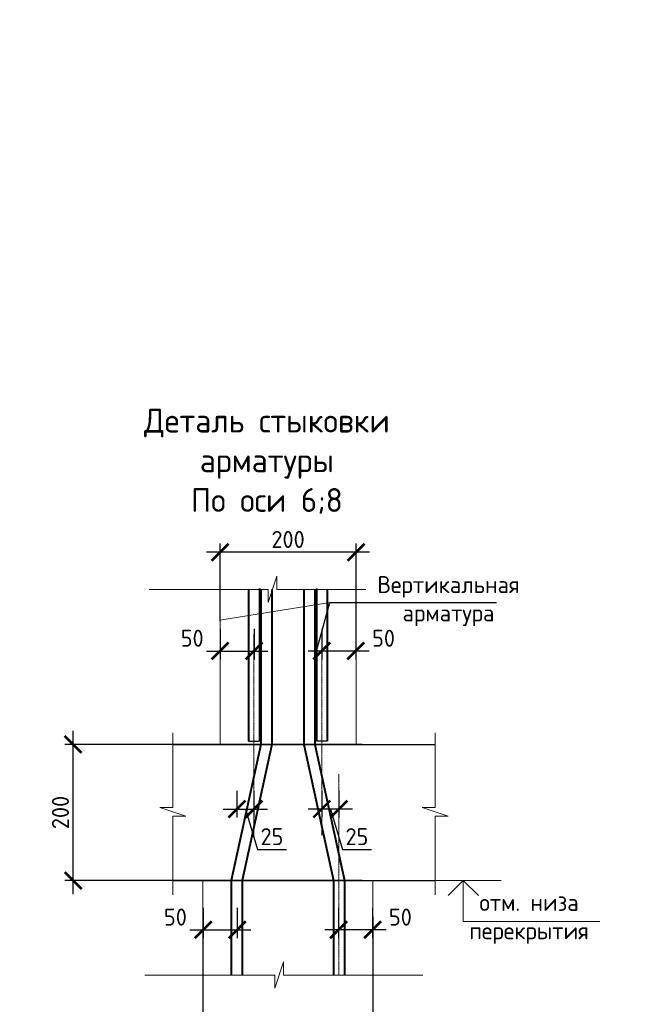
# Model space of a CAD drawing. Header units: millimetres. Extents: x 263826 to 1585445, y -423071 to 70137.
# Tile 235 of 256: x 556587 to 565582, y -128454 to -113984. Entities that reach past the tile are written whole.
import ezdxf

# ---------------------------------------------------------------- set-up
doc = ezdxf.new("R2010")
doc.units = ezdxf.units.MM
doc.linetypes.add('CENTER2', pattern=[28.575, 19.05, -3.175, 3.175, -3.175])
for name, color, linetype, lineweight in [('Выноски', 20, 'Continuous', 20), ('подоснова', 151, 'Continuous', 5), ('РАЗМЕРЫ', 1, 'Continuous', 9)]:
    doc.layers.add(name, color=color, linetype=linetype, lineweight=lineweight)
doc.styles.add('GOST-2.304_Type-B', font='GOST_Common.ttf')
doc.styles.add('style_Tonin', font='simplex.shx', dxfattribs={"width": 0.9})
doc.styles.add('ГОСТ', font='GOST_Common.ttf')
doc.dimstyles.new('20', dxfattribs={"dimtxt": 2.5, "dimasz": 2.5, "dimexe": 1.25, "dimexo": 0.625, "dimtad": 1, "dimdec": 0, "dimlfac": 20, "dimtxsty": 'style_Tonin', "dimblk": 'ARCHTICK', "dimcen": 0, "dimclrt": 256, "dimadec": 0, "dimazin": 0, "dimtfac": 1, "dimtdec": 0, "dimtmove": 0, "dimatfit": 0, "dimfxl": 1, "dimarcsym": 0})
doc.dimstyles.new('СПДС', dxfattribs={"dimscale": 100, "dimtxt": 2.5, "dimasz": 2.5, "dimexe": 1.25, "dimexo": 0, "dimtad": 1, "dimdec": 0, "dimtxsty": 'GOST-2.304_Type-B', "dimblk": 'ARCHTICK', "dimcen": 2.5, "dimdle": 2, "dimadec": 0, "dimazin": 2, "dimtfac": 0.75, "dimtdec": 0, "dimtmove": 1, "dimatfit": 3, "dimfxl": 1, "dimtolj": 1, "dimarcsym": 1})

# ---------------------------------------------------------------- blocks, each defined once
blk = doc.blocks.new('_ArchTick')
at = {"color": 0, "linetype": 'ByBlock', "const_width": 0.15}
blk.add_lwpolyline([(-0.5, -0.5), (0.5, 0.5)], dxfattribs=at)
blk = doc.blocks.new('*D3723')
at = {"layer": 'DEFPOINTS', "color": 0, "lineweight": 0, "transparency": 16777216}
for p in [(557374, -124635), (561622, -124635, -3100), (561622, -126635, -3100)]:
    blk.add_point(p, dxfattribs=at)
at = {"layer": 'РАЗМЕРЫ', "color": 0, "lineweight": -2, "transparency": 16777216}
for p, q in [((557374, -126835), (557374, -124435)), ((561622, -124635), (557249, -124635)), ((561622, -126635), (557249, -126635))]:
    blk.add_line(p, q, dxfattribs=at)
at = {"layer": 'РАЗМЕРЫ', "color": 0, "lineweight": -2, "transparency": 16777216, "xscale": 250, "yscale": 250, "zscale": 250}
for p, rotation in [((557374, -124635), 90), ((557374, -126635), 270)]:
    blk.add_blockref('_ArchTick', p, dxfattribs=dict(at, rotation=rotation))
at = {"layer": 'РАЗМЕРЫ', "color": 0, "lineweight": 0, "transparency": 16777216, "insert": (557186, -125635), "char_height": 250, "attachment_point": 5, "rotation": 90, "style": 'GOST-2.304_Type-B'}
blk.add_mtext('\\A1;200', dxfattribs=at)
blk = doc.blocks.new('*D3724')
at = {"layer": 'DEFPOINTS', "color": 0, "lineweight": 0, "transparency": 16777216}
for p in [(559534, -122937, -3100), (560034, -122937, -3100), (560034, -123262)]:
    blk.add_point(p, dxfattribs=at)
at = {"layer": 'РАЗМЕРЫ', "color": 0, "lineweight": -2, "transparency": 16777216}
for p, q in [((559534, -122937), (559534, -123387)), ((560034, -122937), (560034, -123387)), ((559334, -123262), (560234, -123262))]:
    blk.add_line(p, q, dxfattribs=at)
at = {"layer": 'РАЗМЕРЫ', "color": 0, "lineweight": -2, "transparency": 16777216, "xscale": 250, "yscale": 250, "zscale": 250, "rotation": 180}
blk.add_blockref('_ArchTick', (559534, -123262), dxfattribs=at)
at = {"layer": 'РАЗМЕРЫ', "color": 0, "lineweight": -2, "transparency": 16777216, "xscale": 250, "yscale": 250, "zscale": 250}
blk.add_blockref('_ArchTick', (560034, -123262), dxfattribs=at)
at = {"layer": 'РАЗМЕРЫ', "color": 0, "lineweight": 0, "transparency": 16777216, "insert": (559124, -123074), "char_height": 250, "attachment_point": 5, "style": 'GOST-2.304_Type-B'}
blk.add_mtext('\\A1;50', dxfattribs=at)
blk = doc.blocks.new('*D3725')
at = {"layer": 'DEFPOINTS', "color": 0, "lineweight": 0, "transparency": 16777216}
for p in [(561781, -127170, -3100), (559281, -127329, -3100), (561781, -129197)]:
    blk.add_point(p, dxfattribs=at)
at = {"layer": 'РАЗМЕРЫ', "color": 0, "lineweight": -2, "transparency": 16777216}
for p, q in [((561781, -127170), (561781, -129322)), ((559281, -127329), (559281, -129322)), ((559081, -129197), (561981, -129197))]:
    blk.add_line(p, q, dxfattribs=at)
at = {"layer": 'РАЗМЕРЫ', "color": 0, "lineweight": -2, "transparency": 16777216, "xscale": 250, "yscale": 250, "zscale": 250, "rotation": 180}
blk.add_blockref('_ArchTick', (559281, -129197), dxfattribs=at)
at = {"layer": 'РАЗМЕРЫ', "color": 0, "lineweight": -2, "transparency": 16777216, "xscale": 250, "yscale": 250, "zscale": 250}
blk.add_blockref('_ArchTick', (561781, -129197), dxfattribs=at)
at = {"layer": 'РАЗМЕРЫ', "color": 0, "lineweight": 0, "transparency": 16777216, "insert": (560531, -129009), "char_height": 250, "attachment_point": 5, "style": 'GOST-2.304_Type-B'}
blk.add_mtext('\\A1;250', dxfattribs=at)
blk = doc.blocks.new('*D3726')
at = {"layer": 'DEFPOINTS', "color": 0, "lineweight": 0, "transparency": 16777216}
for p in [(559534, -121809), (559534, -122824, -3100), (561534, -123284, -3100)]:
    blk.add_point(p, dxfattribs=at)
at = {"layer": 'РАЗМЕРЫ', "color": 0, "lineweight": -2, "transparency": 16777216}
for p, q in [((559534, -122824), (559534, -121684)), ((561534, -123284), (561534, -121684)), ((561734, -121809), (559334, -121809))]:
    blk.add_line(p, q, dxfattribs=at)
at = {"layer": 'РАЗМЕРЫ', "color": 0, "lineweight": -2, "transparency": 16777216, "xscale": 250, "yscale": 250, "zscale": 250, "rotation": 180}
blk.add_blockref('_ArchTick', (559534, -121809), dxfattribs=at)
at = {"layer": 'РАЗМЕРЫ', "color": 0, "lineweight": -2, "transparency": 16777216, "xscale": 250, "yscale": 250, "zscale": 250}
blk.add_blockref('_ArchTick', (561534, -121809), dxfattribs=at)
at = {"layer": 'РАЗМЕРЫ', "color": 0, "lineweight": 0, "transparency": 16777216, "insert": (560534, -121622), "char_height": 250, "attachment_point": 5, "style": 'GOST-2.304_Type-B'}
blk.add_mtext('\\A1;200', dxfattribs=at)
blk = doc.blocks.new('*D3718')
at = {"layer": 'DEFPOINTS', "color": 0, "lineweight": 0, "transparency": 16777216}
for p in [(561029, -122937, -3100), (561529, -122937, -3100), (561029, -123262)]:
    blk.add_point(p, dxfattribs=at)
at = {"layer": 'РАЗМЕРЫ', "color": 0, "lineweight": -2, "transparency": 16777216}
for p, q in [((561029, -122937), (561029, -123387)), ((561529, -122937), (561529, -123387)), ((561729, -123262), (560829, -123262))]:
    blk.add_line(p, q, dxfattribs=at)
at = {"layer": 'РАЗМЕРЫ', "color": 0, "lineweight": -2, "transparency": 16777216, "xscale": 250, "yscale": 250, "zscale": 250, "rotation": 180}
blk.add_blockref('_ArchTick', (561029, -123262), dxfattribs=at)
at = {"layer": 'РАЗМЕРЫ', "color": 0, "lineweight": -2, "transparency": 16777216, "xscale": 250, "yscale": 250, "zscale": 250}
blk.add_blockref('_ArchTick', (561529, -123262), dxfattribs=at)
at = {"layer": 'РАЗМЕРЫ', "color": 0, "lineweight": 0, "transparency": 16777216, "insert": (561938, -123074), "char_height": 250, "attachment_point": 5, "style": 'GOST-2.304_Type-B'}
blk.add_mtext('\\A1;50', dxfattribs=at)
blk = doc.blocks.new('*D3719')
at = {"layer": 'DEFPOINTS', "color": 0, "lineweight": 0, "transparency": 16777216}
for p in [(561276, -127034, -3100), (561776, -127034, -3100), (561276, -127359)]:
    blk.add_point(p, dxfattribs=at)
at = {"layer": 'РАЗМЕРЫ', "color": 0, "lineweight": -2, "transparency": 16777216}
for p, q in [((561276, -127034), (561276, -127484)), ((561776, -127034), (561776, -127484)), ((561976, -127359), (561076, -127359))]:
    blk.add_line(p, q, dxfattribs=at)
at = {"layer": 'РАЗМЕРЫ', "color": 0, "lineweight": -2, "transparency": 16777216, "xscale": 250, "yscale": 250, "zscale": 250, "rotation": 180}
blk.add_blockref('_ArchTick', (561276, -127359), dxfattribs=at)
at = {"layer": 'РАЗМЕРЫ', "color": 0, "lineweight": -2, "transparency": 16777216, "xscale": 250, "yscale": 250, "zscale": 250}
blk.add_blockref('_ArchTick', (561776, -127359), dxfattribs=at)
at = {"layer": 'РАЗМЕРЫ', "color": 0, "lineweight": 0, "transparency": 16777216, "insert": (562186, -127172), "char_height": 250, "attachment_point": 5, "style": 'GOST-2.304_Type-B'}
blk.add_mtext('\\A1;50', dxfattribs=at)
blk = doc.blocks.new('*D3727')
at = {"layer": 'DEFPOINTS', "color": 0, "lineweight": 0, "transparency": 16777216}
for p in [(561030, -125318), (561281, -125318, -3100), (561030, -125584)]:
    blk.add_point(p, dxfattribs=at)
at = {"layer": 'РАЗМЕРЫ', "color": 0, "lineweight": -2, "transparency": 16777216}
for p, q in [((561030, -125318), (561030, -125709)), ((561281, -125318), (561281, -125709)), ((561481, -125584), (560830, -125584)), ((561156, -125584), (561334, -126177)), ((561334, -126177), (561759, -126177))]:
    blk.add_line(p, q, dxfattribs=at)
at = {"layer": 'РАЗМЕРЫ', "color": 0, "lineweight": -2, "transparency": 16777216, "xscale": 250, "yscale": 250, "zscale": 250, "rotation": 180}
blk.add_blockref('_ArchTick', (561030, -125584), dxfattribs=at)
at = {"layer": 'РАЗМЕРЫ', "color": 0, "lineweight": -2, "transparency": 16777216, "xscale": 250, "yscale": 250, "zscale": 250}
blk.add_blockref('_ArchTick', (561281, -125584), dxfattribs=at)
at = {"layer": 'РАЗМЕРЫ', "color": 0, "lineweight": 0, "transparency": 16777216, "insert": (561547, -125990), "char_height": 250, "attachment_point": 5, "style": 'GOST-2.304_Type-B'}
blk.add_mtext('\\A1;25', dxfattribs=at)
blk = doc.blocks.new('*D3720')
at = {"layer": 'DEFPOINTS', "color": 0, "lineweight": 0, "transparency": 16777216}
for p in [(559534, -122937, -3100), (560034, -122937, -3100), (560034, -123262)]:
    blk.add_point(p, dxfattribs=at)
at = {"layer": 'РАЗМЕРЫ', "color": 0, "lineweight": -2, "transparency": 16777216}
for p, q in [((559534, -122937), (559534, -123387)), ((560034, -122937), (560034, -123387)), ((559334, -123262), (560234, -123262))]:
    blk.add_line(p, q, dxfattribs=at)
at = {"layer": 'РАЗМЕРЫ', "color": 0, "lineweight": -2, "transparency": 16777216, "xscale": 250, "yscale": 250, "zscale": 250, "rotation": 180}
blk.add_blockref('_ArchTick', (559534, -123262), dxfattribs=at)
at = {"layer": 'РАЗМЕРЫ', "color": 0, "lineweight": -2, "transparency": 16777216, "xscale": 250, "yscale": 250, "zscale": 250}
blk.add_blockref('_ArchTick', (560034, -123262), dxfattribs=at)
at = {"layer": 'РАЗМЕРЫ', "color": 0, "lineweight": 0, "transparency": 16777216, "insert": (559124, -123074), "char_height": 250, "attachment_point": 5, "style": 'GOST-2.304_Type-B'}
blk.add_mtext('\\A1;50', dxfattribs=at)
blk = doc.blocks.new('*D3721')
at = {"layer": 'DEFPOINTS', "color": 0, "lineweight": 0, "transparency": 16777216}
for p in [(559287, -127034, -3100), (559787, -127034, -3100), (559787, -127359)]:
    blk.add_point(p, dxfattribs=at)
at = {"layer": 'РАЗМЕРЫ', "color": 0, "lineweight": -2, "transparency": 16777216}
for p, q in [((559287, -127034), (559287, -127484)), ((559787, -127034), (559787, -127484)), ((559087, -127359), (559987, -127359))]:
    blk.add_line(p, q, dxfattribs=at)
at = {"layer": 'РАЗМЕРЫ', "color": 0, "lineweight": -2, "transparency": 16777216, "xscale": 250, "yscale": 250, "zscale": 250, "rotation": 180}
blk.add_blockref('_ArchTick', (559287, -127359), dxfattribs=at)
at = {"layer": 'РАЗМЕРЫ', "color": 0, "lineweight": -2, "transparency": 16777216, "xscale": 250, "yscale": 250, "zscale": 250}
blk.add_blockref('_ArchTick', (559787, -127359), dxfattribs=at)
at = {"layer": 'РАЗМЕРЫ', "color": 0, "lineweight": 0, "transparency": 16777216, "insert": (558877, -127172), "char_height": 250, "attachment_point": 5, "style": 'GOST-2.304_Type-B'}
blk.add_mtext('\\A1;50', dxfattribs=at)
blk = doc.blocks.new('*D3722')
at = {"layer": 'DEFPOINTS', "color": 0, "lineweight": 0, "transparency": 16777216}
for p in [(559781, -125318, -3100), (560032, -125318), (560032, -125584)]:
    blk.add_point(p, dxfattribs=at)
at = {"layer": 'РАЗМЕРЫ', "color": 0, "lineweight": -2, "transparency": 16777216}
for p, q in [((559781, -125318), (559781, -125709)), ((560032, -125318), (560032, -125709)), ((559581, -125584), (560232, -125584)), ((559907, -125584), (560085, -126177)), ((560085, -126177), (560510, -126177))]:
    blk.add_line(p, q, dxfattribs=at)
at = {"layer": 'РАЗМЕРЫ', "color": 0, "lineweight": -2, "transparency": 16777216, "xscale": 250, "yscale": 250, "zscale": 250, "rotation": 180}
blk.add_blockref('_ArchTick', (559781, -125584), dxfattribs=at)
at = {"layer": 'РАЗМЕРЫ', "color": 0, "lineweight": -2, "transparency": 16777216, "xscale": 250, "yscale": 250, "zscale": 250}
blk.add_blockref('_ArchTick', (560032, -125584), dxfattribs=at)
at = {"layer": 'РАЗМЕРЫ', "color": 0, "lineweight": 0, "transparency": 16777216, "insert": (560297, -125990), "char_height": 250, "attachment_point": 5, "style": 'GOST-2.304_Type-B'}
blk.add_mtext('\\A1;25', dxfattribs=at)

msp = doc.modelspace()

# ---------------------------------------------------------------- linework, layer by layer
at = {"color": 0, "lineweight": 40}
for p, q in [((559952.31986, -122353.54165), (559952.31986, -124584.9866)), ((560112.31986, -122343.68432), (560112.31986, -124584.9866)), ((560950.408, -122343.68432), (560950.408, -124584.9866)), ((561110.408, -122353.54165), (561110.408, -124584.9866))]:
    msp.add_line(p, q, dxfattribs=at)
at = {"lineweight": 20}
for p, q in [((559528.80712, -122810.62063, -3100), (561149.39497, -122547.42396, -3100)), ((562643.33863, -126634.9866, -3100), (563669.04329, -126634.9866, -3100))]:
    msp.add_line(p, q, dxfattribs=at)
at = {"color": 0, "linetype": 'CENTER2', "lineweight": 18}
for p, q in [((560032.31986, -123021.2403), (560032.31986, -125973.14091)), ((561030.408, -123021.2403), (561030.408, -125973.14091)), ((561281.36393, -125071.2403, -3100), (561281.36393, -128023.14091, -3100))]:
    msp.add_line(p, q, dxfattribs=at)
at = {"color": 0, "lineweight": 30}
for p, q in [((558837.34729, -124634.9866, -3100), (560376.07896, -124634.9866, -3100)), ((559952.31986, -124584.9866), (560112.31986, -124584.9866)), ((560036.07896, -124634.9866, -3100), (562699.46186, -124634.9866, -3100)), ((561110.408, -124584.9866), (560950.408, -124584.9866)), ((558834.48318, -126634.9866, -3100), (560150.0364, -126634.9866, -3100)), ((559810.0364, -126634.9866, -3100), (562696.59774, -126634.9866, -3100))]:
    msp.add_line(p, q, dxfattribs=at)
at = {"lineweight": 15}
for p, q in [((560376.07896, -124634.9866, -3100), (560536.07896, -124634.9866, -3100)), ((560150.0364, -126634.9866, -3100), (560310.0364, -126634.9866, -3100)), ((560150.0364, -126634.9866, -3100), (560310.0364, -126634.9866, -3100)), ((560912.69145, -126634.9866, -3100), (560752.69145, -126634.9866, -3100))]:
    msp.add_line(p, q, dxfattribs=at)
at = {"linetype": 'ByBlock', "lineweight": 18, "elevation": -3100}
for points in [[(558489.63109, -122355.4826), (560240.29729, -122355.4826), (560240.29729, -122546.76774), (560367.82072, -122164.19745), (560367.82072, -122355.4826), (561679.47106, -122355.4826)], [(558837.34729, -124461.79431), (558837.34729, -125562.89532), (558646.06215, -125562.89532), (559028.63244, -125690.41875), (558837.34729, -125690.41875), (558837.34729, -126847.29431)], [(562696.59774, -124461.79431), (562696.59774, -125562.89532), (562505.31259, -125562.89532), (562887.88289, -125690.41875), (562696.59774, -125690.41875), (562696.59774, -126847.29431)], [(558427.87808, -128023.14091), (560338.98052, -128023.14091), (560338.98052, -128214.42606), (560466.50395, -127831.85576), (560466.50395, -128023.14091), (562517.10834, -128023.14091)]]:
    msp.add_lwpolyline(points, dxfattribs=at)
at = {"color": 0, "lineweight": 40, "elevation": -3100}
for points in [[(560135.57123, -122355.4826), (560135.57123, -124634.9866), (559699.52867, -126634.9866), (559699.52867, -128023.14091)], [(560295.57123, -122355.4826), (560295.57123, -124634.9866), (559859.52867, -126634.9866), (559859.52867, -128023.14091)], [(560767.15663, -122355.4826), (560767.15663, -124634.9866), (561203.19918, -126634.9866), (561203.19918, -128023.14091)], [(560927.15663, -122355.4826), (560927.15663, -124634.9866), (561363.19918, -126634.9866), (561363.19918, -128023.14091)]]:
    msp.add_lwpolyline(points, dxfattribs=at)
at = {"lineweight": 30, "elevation": -3100}
msp.add_lwpolyline([(563334.55869, -126855.64052), (563111.54208, -126634.9866), (562888.52546, -126855.64052)], dxfattribs=at)
at = {"layer": 'подоснова', "elevation": -3100}
msp.add_lwpolyline([(563111.54208, -126634.9866), (563111.54208, -127234.9866), (565120.32217, -127234.9866)], dxfattribs=at)
at = {"layer": 'РАЗМЕРЫ', "color": 1}
for p, q in [((559534.15511, -124300.98998, -3100), (559534.15511, -122358.59591, -3100)), ((559534.15511, -122358.59591, -3100), (559534.15511, -124634.9866, -3100)), ((559281.36393, -128023.14091, -3100), (559281.36393, -126634.9866, -3100)), ((561781.36393, -126634.9866, -3100), (561781.36393, -128023.14091, -3100))]:
    msp.add_line(p, q, dxfattribs=at)
at = {"layer": 'РАЗМЕРЫ', "color": 1, "elevation": -3100}
msp.add_lwpolyline([(561534.15907, -124634.95694), (561534.13089, -122258.98622)], dxfattribs=at)

# ---------------------------------------------------------------- texts
at = {"layer": 'Выноски'}
note = msp.add_mtext_static_columns([''] * 2, width=18679.7309208, gutter_width=20.19117, height=0, dxfattribs=dict(at, insert=(415001.40784, -101131.04754), char_height=250, attachment_point=1, style='ГОСТ'))
for column, words in zip([note] + note.columns.linked_columns, ['\\pi1500;{\\H2x;Общие указания:}\\P1.^IРабочая документация разработана в соответствии с заданием на проектирование, требованиями {\\H3x; }действующих технических регламентов, стандартов, сводов правил и других документов, содержащих установленные {\\H1.16667x; }требования.{\\H1.77778x; }\\P2.^IРабочая документация выполнена в соответствии со следующими нормативными и техническими {\\H1.57407x; }документами:{\\H1.64198x; }\\P-^IСП 20.13330.2016 "Нагрузки и воздействия";{\\H1.61934x; }\\P-^IСП 63.13330.2018 "Бетонные и железобетонные конструкции. Основные положения";{\\H1.62689x; }\\P-^IСП 70.13330.2012 "Несущие и ограждающие конструкции".{\\H1.62437x; }\\P4.^IЗа относительную отметку 0,000 принята отметка чистого пола первого этажа, соответствующая {\\H1.62521x; }абсолютной отметке 648,00 в Балтийской системе высот.{\\H1.62493x; }\\P{\\fISOCPEUR|b0|i0|c204|p34;5.^IПеречень видов работ, для которых необходимо составлять акты освидетельствования скрытых \\H1.62502x; \\H0.61538x;работ:\\H1.62499x; \\H0.61539x;\\P-^Iсоответствие арматуры (длина, диаметры, распределение по площади элементов, количество и т.д.), \\H1.725x; \\H0.57971x;закладных деталей рабочим чертежам;\\H1.67917x; \\H0.59553x;\\P-^Iустройство и армирование монолитных стен;\\H1.60694x; \\H0.6223x;\\P-^Iосвидетельствование опалубки перед бетонированием;\\H1.63102x; \\H0.61311x;\\P-^Iотбор контрольных проб бетона;\\H1.62299x; \\H0.61615x;\\P-^Iсоответствие законченных железобетонных конструкций проекту с отображением качества работ;\\H1.62567x; \\H0.61513x;\\P-^Iустройство монолитных конструкций, выполняемых в зимнее время;\\H1.62478x; \\H0.61547x;\\P\\fISOCPEUR|b0|i0|c0|p34;6.^I\\fISOCPEUR|b0|i0|c204|p34;Запрещается выполнение последующих работ при отсутствии актов освидетельствования \\H1.62507x; \\H0.61536x;предшествующих скрытых работ во всех случаях.\\H1.62498x; \\H0.61539x;\\P\\fISOCPEUR|b0|i0|c0|p34;7.^I\\fISOCPEUR|b0|i0|c204|p34;Арматура класса А240 и А500С по ГОСТ 34028-2016, материал монолитных конструкций - бетон \\H1.62501x; \\H0.61538x;тяжелый класса В25 по ГОСТ 26633-2015.\\H1.625x; \\H0.61539x;\\P\\fISOCPEUR|b0|i0|c0|p34;8.^I\\fISOCPEUR|b0|i0|c204|p34;Работы по бетонированию монолитных конструкций вести в соответствии со СП 70.13330.2012 \\H1.625x; \\H0.61538x;"Несущие и ограждающие конструкции".\\H1.625x; \\H0.61538x;\\P\\fISOCPEUR|b0|i0|c0|p34;9.^I\\fISOCPEUR|b0|i0|c204|p34;Все строительно-монтажные работы необходимо выполнять в соответствии со СНиП 12-03-2001 \\H1.625x; \\H0.61538x;"Безопасность труда в строительстве. Часть 1. Общие требования.", Безопасность труда в строительстве. Часть \\H1.625x; \\H0.61538x;2. Строительное производство". Строительство здания должно производиться в соответствии с проектом \\H1.625x; \\H0.61538x;производства работ (ППР).\\H1.725x; \\H0.57971x;\\P\\fISOCPEUR|b0|i0|c0|p34;10.^I\\fISOCPEUR|b0|i0|c204|p34;При отсутствии ППР производство строительно-монтажных работ запрещается.\\H1.67917x; \\H0.59553x;\\P\\fISOCPEUR|b0|i0|c0|p34;11.^I\\fISOCPEUR|b0|i0|c204|p34;Бетон следует укладывать в бетонные конструкции горизонтальными слоями одинаковой толщины без \\H1.60694x; \\H0.6223x;разрывов, с последовательным направлением укладки в одну сторону во всех слоях.\\H1.63102x; \\H0.61311x;\\P\\fISOCPEUR|b0|i0|c0|p34;12.^I\\fISOCPEUR|b0|i0|c204|p34;В начальный период твердения бетон необходимо защищать от попадания атмосферных осадков или \\H1.62299x; \\H0.61615x;потерь влаги.\\H1.62567x; \\H0.61513x;\\P\\fISOCPEUR|b0|i0|c0|p34;13.^I\\fISOCPEUR|b0|i0|c204|p34;Уход за свежеуложенным бетоном начинать сразу после укладки бетонной смеси и осуществлять до \\H1.62478x; \\H0.61547x;достижения прочности бетона не менее 70% от проектной.\\H1.62507x; \\H0.61536x;\\P\\fISOCPEUR|b0|i0|c0|p34;14.^I\\fISOCPEUR|b0|i0|c204|p34;Проект рассчитан на производство работ в период положительных температур. В случае выполнения \\H1.62498x; \\H0.61539x;работ при отрицательных температурах необходимо выполнять требования СНиП часть 3 по производству работ \\H1.62501x; \\H0.61538x;и ППР.\\H1.625x; \\H0.61539x;\\P\\fISOCPEUR|b0|i0|c0|p34;15.^I\\fISOCPEUR|b0|i0|c204|p34;При минимальной температуре воздуха до минус 15°С допускается:\\H1.625x; \\H0.61538x;\\P-^Iвыдерживание бетона в конструкции методом термоса, при предварительном разогреве бетонной \\H1.625x; \\H0.61538x;смеси, \\H1.625x; \\H0.61538x;\\P-^Iфорсированный электроразогрев бетона в конструкции с повторным уплотнением.\\H1.625x; \\H0.61538x;\\PПри минимальной температуре воздуха до минус 25°С допускается:\\H1.625x; \\H0.61538x;\\P-^Iобогрев бетона в греющей опалубке с помощью низкотемпературных электронагревателей,\\H1.625x; \\H0.61538x;\\P-^Iэлектродный сквозной прогреб бетона,\\H1.625x; \\H0.61538x;\\P-^Iэлектрообогрев с помощью греющего провода.\\H1.625x; \\H0.61538x;\\P}16.^IЗаполнителем для бетона служит щебень твердых пород, наибольшая фракция щебня не должна превышать {\\H1.625x; }40мм.{\\H1.625x; }\\P17.^IВ процессе бетонирования обеспечить соблюдение защитных слоев и мест положения рабочей арматуры {\\H1.625x; }согласно проекту. Величина защитного слоя продольной рабочей арматуры у боковых граней стен монолитных {\\H1.625x; }участков должны быть не менее 20мм и не менее диаметра продольной рабочей арматуры конструкции, величина {\\H1.625x; }защитного слоя поперечной арматуры - не менее 10мм. {\\H1.625x; }\\P\\pi0;             18.Крестовые соединения стержней продольной и поперечной арматуры, соединение стержней продольной {\\H1.625x; }арматуры по длине выполнить вязкой отожженой проволокой диаметром 2,0-3,0мм.{\\H1.625x; }\\P\\pi1500;{\\H1.625x; }', '']):
    column.text = words
at = {"layer": 'РАЗМЕРЫ', "attachment_point": 5, "style": 'GOST-2.304_Type-B'}
for s, insert, char_height in [('Деталь стыковки\\Pарматуры \\PПо оси 6;8', (560223.04743, -120472.93473), 350), ('Вертикальная\\Pарматура', (562893.12345, -122528.32306), 250), ('отм. низа \\Pперекрытия', (564078.07741, -127198.7708), 250)]:
    msp.add_mtext_dynamic_manual_height_columns(s, width=3941.2127758, gutter_width=625, heights=[0], dxfattribs=dict(at, insert=insert, char_height=char_height))

# ---------------------------------------------------------------- dimensions: what is measured, and where the dimension line sits
at = {"layer": 'РАЗМЕРЫ', "color": 146, "lineweight": 0}
for base, p1, p2, picture, middle in [((559534.15511, -121809.28529), (561534.15547, -123284.00663, -3100), (559534.15511, -122824.43521, -3100), '*D3726', (560534.15529, -121621.78529)), ((561030.408, -125583.71117), (561281.36393, -125318.28204, -3100), (561030.408, -125318.28204), '*D3727', (561396.51096, -125989.96117)), ((561781.36393, -129196.75342), (559281.36393, -127329.06375, -3100), (561781.36393, -127169.71464, -3100), '*D3725', (560531.36393, -129009.25342))]:
    dim = msp.add_linear_dim(base=base, p1=p1, p2=p2, dimstyle='СПДС', override={"dimlfac": 0.1}, dxfattribs=at)
    dim.commit()
    dim.dimension.update_dxf_attribs({"geometry": picture, "text_midpoint": middle})
dim = msp.add_linear_dim(base=(560034.15511, -123261.85173), p1=(559534.15511, -122936.7461, -3100), p2=(560034.15511, -122936.7461, -3100), dimstyle='СПДС', override={"dimlfac": 0.1}, dxfattribs=at)
dim.commit()
dim.dimension.update_dxf_attribs({"geometry": '*D3724', "text_midpoint": (559124.29985, -123261.85173), "dimtype": 160})
at = {"layer": 'РАЗМЕРЫ', "color": 146, "lineweight": 0, "true_color": 0x006272}
for base, p1, p2, picture, middle in [((560034.15511, -123261.85173), (559534.15511, -122936.7461, -3100), (560034.15511, -122936.7461, -3100), '*D3720', (559124.29985, -123261.85173)), ((559786.93819, -127359.42744), (559286.93819, -127034.32181, -3100), (559786.93819, -127034.32181, -3100), '*D3721', (558877.08293, -127359.42744))]:
    dim = msp.add_linear_dim(base=base, p1=p1, p2=p2, dimstyle='СПДС', override={"dimlfac": 0.1}, dxfattribs=at)
    dim.commit()
    dim.dimension.update_dxf_attribs({"geometry": picture, "text_midpoint": middle, "dimtype": 160})
for base, p1, p2, picture, middle in [((561028.57274, -123261.85173), (561528.57274, -122936.7461, -3100), (561028.57274, -122936.7461, -3100), '*D3718', (561938.428, -123261.85173)), ((561275.78967, -127359.42744), (561775.78967, -127034.32181, -3100), (561275.78967, -127034.32181, -3100), '*D3719', (562185.64493, -127359.42744))]:
    dim = msp.add_linear_dim(base=base, p1=p1, p2=p2, angle=180, dimstyle='СПДС', override={"dimlfac": 0.1}, dxfattribs=at)
    dim.commit()
    dim.dimension.update_dxf_attribs({"geometry": picture, "text_midpoint": middle, "dimtype": 160})
at = {"layer": 'РАЗМЕРЫ', "color": 146, "lineweight": 0}
dim = msp.add_linear_dim(base=(557373.5627, -124634.9866), p1=(561621.80449, -126634.9866, -3100), p2=(561621.80449, -124634.9866, -3100), angle=90, dimstyle='СПДС', override={"dimlfac": 0.1}, dxfattribs=at)
dim.commit()
dim.dimension.update_dxf_attribs({"geometry": '*D3723', "text_midpoint": (557186.0627, -125634.9866)})
at = {"layer": 'РАЗМЕРЫ', "color": 146, "lineweight": 0, "true_color": 0x006272}
dim = msp.add_linear_dim(base=(560032.31986, -125583.71117), p1=(559781.36393, -125318.28204, -3100), p2=(560032.31986, -125318.28204), angle=180, dimstyle='СПДС', override={"dimlfac": 0.1}, dxfattribs=at)
dim.commit()
dim.dimension.update_dxf_attribs({"geometry": '*D3722', "text_midpoint": (560147.46689, -125989.96117)})

# ---------------------------------------------------------------- leaders
at = {"layer": 'подоснова', "has_arrowhead": 0}
msp.add_leader([(560950.408, -123261.85173, -3100), (561149.39497, -122547.42396, -3100), (563600.82572, -122547.42396, -3100)], dimstyle='20', override={"dimasz": 1.5, "dimldrblk": 'Dot'}, dxfattribs=at)

doc.saveas('drawing.dxf')
